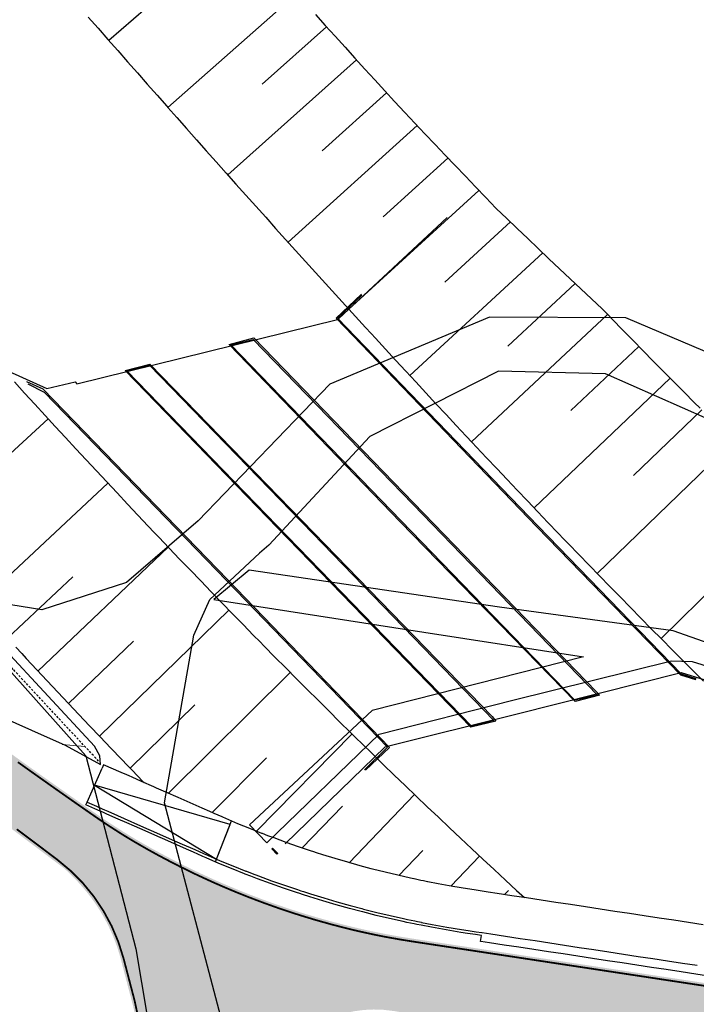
# Model space of a CAD drawing. Header units: metres. Extents: x 4434103 to 4434519, y 5475292 to 5475603.
# Tile 5 of 9: x 4434321 to 4434366, y 5475369 to 5475435. Entities that reach past the tile are written whole.
import ezdxf

# ---------------------------------------------------------------- set-up
doc = ezdxf.new("R2010")
doc.units = ezdxf.units.M
doc.linetypes.add('STRICHLINIE', pattern=[0.75, 0.5, -0.25])
doc.layers.add('GTU_Planung_Dritter', color=191, linetype='Continuous')
doc.layers.add('GTU_Rückbau', color=40, linetype='Continuous')
doc.layers.add('SB-1200A-1-F-FAHRB', color=7, linetype='Continuous', lineweight=25, true_color=0xcccccc)

msp = doc.modelspace()

# ---------------------------------------------------------------- hatches: boundary and pattern name
at = {"layer": 'GTU_Planung_Dritter', "lineweight": 5, "ltscale": 0.5, "transparency": 33554687}
h = msp.add_hatch(dxfattribs=at)
h.set_pattern_fill('ANSI31', color=256, scale=1.5)
h.set_pattern_definition([(355.5284, (4434248.726, 5475478.224), (0.3713, 4.748), [])])
h.paths.add_polyline_path([(4434326.339, 5475385.258), (4434323.637, 5475388.152), (4434319.487, 5475392.632), (4434314.348, 5475398.307), (4434308.471, 5475404.775), (4434304.627, 5475408.834), (4434301.944, 5475411.885), (4434300.298, 5475413.697), (4434296.34, 5475418.025), (4434290.965, 5475423.79), (4434283.962, 5475432.549), (4434279.868, 5475437.289), (4434272.229, 5475446.132), (4434261.218, 5475458.879), (4434256.655, 5475464.161), (4434253.138, 5475468.232), (4434248.869, 5475473.175), (4434245.813, 5475476.712), (4434243.678, 5475479.184), (4434241.809, 5475481.347), (4434238.342, 5475485.36), (4434234.583, 5475489.712), (4434230.412, 5475494.541), (4434226.527, 5475499.038), (4434224.057, 5475501.898), (4434222.17, 5475504.147), (4434218.946, 5475507.847), (4434214.97, 5475504.671), (4434216.221, 5475502.454), (4434217.784, 5475499.576), (4434218.881, 5475497.484), (4434221.73, 5475491.735), (4434224.036, 5475486.697), (4434226.109, 5475481.931), (4434228.663, 5475476.093), (4434229.912, 5475473.246), (4434233.402, 5475466.119), (4434237.704, 5475459.038), (4434240.103, 5475455.09), (4434241.218, 5475454.971), (4434242.213, 5475454.864), (4434243.994, 5475454.67), (4434244.939, 5475454.539), (4434246.044, 5475454.35), (4434247.201, 5475454.107), (4434248.473, 5475453.783), (4434249.828, 5475453.371), (4434251.153, 5475452.901), (4434252.254, 5475452.451), (4434253.851, 5475451.698), (4434254.9, 5475451.142), (4434256.422, 5475450.241), (4434257.648, 5475449.411), (4434258.955, 5475448.426), (4434260.369, 5475447.227), (4434261.688, 5475445.956), (4434262.69, 5475444.881), (4434263.287, 5475444.189), (4434264.358, 5475442.922), (4434265.32, 5475441.764), (4434266.499, 5475440.316), (4434267.38, 5475439.213), (4434268.866, 5475437.311), (4434269.791, 5475436.098), (4434270.882, 5475434.641), (4434271.801, 5475433.388), (4434273.153, 5475431.501), (4434274.179, 5475430.032), (4434275.252, 5475428.488), (4434276.281, 5475427.036), (4434277.291, 5475425.639), (4434278.066, 5475424.589), (4434279.081, 5475423.236), (4434280.297, 5475421.651), (4434281.219, 5475420.474), (4434282.783, 5475418.522), (4434283.835, 5475417.242), (4434285.008, 5475415.844), (4434286.318, 5475414.318), (4434287.688, 5475412.784), (4434289.125, 5475411.242), (4434290.27, 5475410.061), (4434292.148, 5475408.206), (4434293.267, 5475407.146), (4434294.859, 5475405.695), (4434296.42, 5475404.334), (4434298.31, 5475402.763), (4434299.456, 5475401.847), (4434301.032, 5475400.634), (4434302.095, 5475399.844), (4434303.045, 5475399.149), (4434304.317, 5475398.22), (4434305.839, 5475397.108), (4434308.105, 5475395.453), (4434309.72, 5475394.274), (4434311.335, 5475393.094), (4434313.257, 5475391.69), (4434314.508, 5475390.585), (4434317.272, 5475389.361), (4434319.728, 5475388.272), (4434321.848, 5475387.333), (4434324.987, 5475385.849)])
at = {"layer": 'SB-1200A-1-F-FAHRB'}
h = msp.add_hatch(color=256, dxfattribs=at)
h.dxf.hatch_style = 1
h.paths.add_polyline_path([(4434518.879, 5475310.075), (4434518.879, 5475310.075), (4434517.971, 5475310.48), (4434517.063, 5475310.888), (4434516.156, 5475311.298), (4434515.251, 5475311.71), (4434514.346, 5475312.124), (4434513.443, 5475312.541), (4434512.54, 5475312.96), (4434511.639, 5475313.381), (4434510.738, 5475313.805), (4434509.839, 5475314.231), (4434508.941, 5475314.658), (4434508.044, 5475315.089), (4434507.148, 5475315.521), (4434506.253, 5475315.956), (4434505.359, 5475316.393), (4434504.466, 5475316.832), (4434503.574, 5475317.273), (4434502.683, 5475317.717), (4434501.794, 5475318.163), (4434500.905, 5475318.611), (4434500.018, 5475319.061), (4434499.132, 5475319.514), (4434498.247, 5475319.968), (4434497.363, 5475320.425), (4434496.48, 5475320.884), (4434495.599, 5475321.346), (4434494.718, 5475321.809), (4434493.839, 5475322.275), (4434492.961, 5475322.743), (4434492.474, 5475323.004), (4434492.084, 5475323.213), (4434491.208, 5475323.686), (4434490.334, 5475324.16), (4434489.46, 5475324.637), (4434488.588, 5475325.116), (4434487.717, 5475325.597), (4434486.847, 5475326.08), (4434485.979, 5475326.565), (4434485.112, 5475327.053), (4434484.245, 5475327.543), (4434483.381, 5475328.035), (4434482.517, 5475328.529), (4434481.654, 5475329.025), (4434480.793, 5475329.523), (4434479.933, 5475330.024), (4434479.075, 5475330.526), (4434478.217, 5475331.031), (4434477.361, 5475331.538), (4434476.506, 5475332.047), (4434475.653, 5475332.559), (4434474.907, 5475333.008), (4434474.8, 5475333.072), (4434473.949, 5475333.587), (4434473.099, 5475334.105), (4434472.251, 5475334.625), (4434471.404, 5475335.147), (4434470.558, 5475335.671), (4434469.713, 5475336.197), (4434468.87, 5475336.725), (4434468.306, 5475337.08), (4434468.028, 5475337.255), (4434467.188, 5475337.788), (4434466.349, 5475338.322), (4434465.511, 5475338.859), (4434464.674, 5475339.398), (4434463.839, 5475339.938), (4434463.005, 5475340.481), (4434462.173, 5475341.026), (4434461.341, 5475341.573), (4434460.512, 5475342.122), (4434459.683, 5475342.674), (4434458.856, 5475343.227), (4434458.031, 5475343.782), (4434457.207, 5475344.34), (4434456.384, 5475344.899), (4434455.562, 5475345.461), (4434454.742, 5475346.024), (4434453.924, 5475346.59), (4434453.106, 5475347.157), (4434452.291, 5475347.727), (4434451.476, 5475348.299), (4434450.663, 5475348.873), (4434449.853, 5475349.448), (4434449.852, 5475349.448), (4434449.852, 5475349.448), (4434449.851, 5475349.449), (4434449.01, 5475350.039), (4434448.161, 5475350.619), (4434447.304, 5475351.189), (4434446.44, 5475351.747), (4434445.981, 5475352.037), (4434445.569, 5475352.294), (4434444.69, 5475352.83), (4434443.805, 5475353.355), (4434442.913, 5475353.868), (4434442.014, 5475354.37), (4434441.966, 5475354.397), (4434441.109, 5475354.861), (4434440.198, 5475355.34), (4434439.28, 5475355.808), (4434438.356, 5475356.264), (4434437.816, 5475356.523), (4434437.425, 5475356.708), (4434436.489, 5475357.14), (4434435.547, 5475357.561), (4434435.343, 5475357.65), (4434435.343, 5475357.65), (4434435.343, 5475357.65), (4434435.342, 5475357.651), (4434435.342, 5475357.651), (4434434.6, 5475357.969), (4434433.647, 5475358.366), (4434433.543, 5475358.408), (4434432.96, 5475358.642), (4434432.96, 5475358.642), (4434432.688, 5475358.749), (4434431.725, 5475359.116), (4434431.725, 5475359.116), (4434431.724, 5475359.117), (4434431.723, 5475359.117), (4434431.723, 5475359.117), (4434431.722, 5475359.117), (4434430.752, 5475359.47), (4434430.541, 5475359.545), (4434430.54, 5475359.545), (4434429.775, 5475359.808), (4434429.151, 5475360.015), (4434428.793, 5475360.13), (4434428.086, 5475360.352), (4434428.085, 5475360.352), (4434427.805, 5475360.437), (4434426.813, 5475360.729), (4434425.816, 5475361.005), (4434425.599, 5475361.062), (4434425.599, 5475361.062), (4434424.814, 5475361.265), (4434424.651, 5475361.306), (4434423.808, 5475361.509), (4434423.086, 5475361.675), (4434423.085, 5475361.675), (4434422.799, 5475361.738), (4434421.785, 5475361.95), (4434420.769, 5475362.147), (4434420.549, 5475362.187), (4434420.548, 5475362.188), (4434420.066, 5475362.273), (4434419.749, 5475362.328), (4434419.005, 5475362.449), (4434418.737, 5475362.491), (4434418.029, 5475362.602), (4434418.028, 5475362.602), (4434417.749, 5475362.646), (4434416.76, 5475362.798), (4434415.772, 5475362.95), (4434415.56, 5475362.982), (4434415.559, 5475362.982), (4434415.559, 5475362.982), (4434415.559, 5475362.982), (4434415.558, 5475362.982), (4434415.558, 5475362.982), (4434415.557, 5475362.983), (4434415.557, 5475362.983), (4434414.783, 5475363.1), (4434413.795, 5475363.25), (4434412.806, 5475363.401), (4434411.817, 5475363.551), (4434410.829, 5475363.701), (4434409.84, 5475363.851), (4434408.851, 5475364.002), (4434407.863, 5475364.152), (4434406.874, 5475364.302), (4434405.885, 5475364.452), (4434404.897, 5475364.603), (4434403.908, 5475364.753), (4434402.919, 5475364.903), (4434401.931, 5475365.053), (4434400.942, 5475365.204), (4434399.953, 5475365.354), (4434398.965, 5475365.504), (4434397.976, 5475365.654), (4434396.988, 5475365.805), (4434395.999, 5475365.955), (4434395.01, 5475366.105), (4434394.022, 5475366.255), (4434393.033, 5475366.406), (4434392.044, 5475366.556), (4434391.056, 5475366.706), (4434390.067, 5475366.857), (4434389.078, 5475367.007), (4434388.09, 5475367.157), (4434387.101, 5475367.307), (4434386.112, 5475367.458), (4434385.124, 5475367.608), (4434384.135, 5475367.758), (4434383.146, 5475367.908), (4434382.158, 5475368.059), (4434381.169, 5475368.209), (4434380.181, 5475368.359), (4434379.192, 5475368.509), (4434378.203, 5475368.66), (4434377.215, 5475368.81), (4434376.226, 5475368.96), (4434375.237, 5475369.11), (4434374.249, 5475369.261), (4434373.26, 5475369.411), (4434372.271, 5475369.561), (4434371.283, 5475369.711), (4434370.294, 5475369.862), (4434369.305, 5475370.012), (4434368.317, 5475370.162), (4434367.328, 5475370.312), (4434366.339, 5475370.463), (4434365.351, 5475370.613), (4434364.362, 5475370.763), (4434363.374, 5475370.913), (4434362.385, 5475371.064), (4434361.396, 5475371.214), (4434360.408, 5475371.364), (4434359.419, 5475371.514), (4434358.43, 5475371.665), (4434357.442, 5475371.815), (4434356.453, 5475371.965), (4434355.464, 5475372.115), (4434354.476, 5475372.266), (4434353.487, 5475372.416), (4434352.498, 5475372.566), (4434351.51, 5475372.717), (4434350.521, 5475372.867), (4434349.532, 5475373.017), (4434348.544, 5475373.167), (4434347.836, 5475373.275), (4434347.835, 5475373.275), (4434347.835, 5475373.275), (4434347.834, 5475373.275), (4434347.833, 5475373.275), (4434347.833, 5475373.275), (4434347.555, 5475373.318), (4434347.374, 5475373.345), (4434346.608, 5475373.468), (4434345.673, 5475373.635), (4434345.471, 5475373.674), (4434344.741, 5475373.821), (4434343.814, 5475374.026), (4434343.696, 5475374.053), (4434343.151, 5475374.184), (4434342.891, 5475374.249), (4434342.89, 5475374.249), (4434342.889, 5475374.25), (4434341.971, 5475374.49), (4434341.056, 5475374.747), (4434340.859, 5475374.804), (4434340.146, 5475375.019), (4434339.659, 5475375.173), (4434339.467, 5475375.235), (4434339.241, 5475375.308), (4434338.595, 5475375.526), (4434338.341, 5475375.613), (4434337.446, 5475375.934), (4434336.556, 5475376.271), (4434336.364, 5475376.346), (4434336.114, 5475376.445), (4434335.719, 5475376.605), (4434335.673, 5475376.624), (4434334.795, 5475376.992), (4434334.169, 5475377.266), (4434333.924, 5475377.376), (4434333.059, 5475377.775), (4434332.844, 5475377.878), (4434332.201, 5475378.19), (4434332.015, 5475378.283), (4434331.895, 5475378.343), (4434331.349, 5475378.621), (4434330.505, 5475379.066), (4434329.906, 5475379.394), (4434329.906, 5475379.394), (4434329.905, 5475379.395), (4434329.904, 5475379.395), (4434329.904, 5475379.395), (4434329.903, 5475379.396), (4434329.668, 5475379.527), (4434328.841, 5475380.005), (4434328.211, 5475380.385), (4434328.023, 5475380.501), (4434327.217, 5475381.016), (4434326.619, 5475381.414), (4434326.421, 5475381.549), (4434326.276, 5475381.649), (4434325.606, 5475382.115), (4434324.786, 5475382.688), (4434324.639, 5475382.791), (4434323.968, 5475383.263), (4434323.559, 5475383.551), (4434323.15, 5475383.839), (4434322.334, 5475384.417), (4434321.519, 5475384.997), (4434321.04, 5475385.34), (4434320.706, 5475385.579), (4434320.503, 5475385.725), (4434319.894, 5475386.162), (4434319.083, 5475386.748), (4434318.274, 5475387.335), (4434317.466, 5475387.923), (4434317.465, 5475387.924), (4434317.465, 5475387.924), (4434316.658, 5475388.514), (4434315.85, 5475389.104), (4434315.043, 5475389.693), (4434314.235, 5475390.283), (4434313.428, 5475390.873), (4434312.62, 5475391.463), (4434311.813, 5475392.053), (4434311.005, 5475392.643), (4434310.198, 5475393.232), (4434309.39, 5475393.822), (4434307.031, 5475390.592), (4434307.838, 5475390.002), (4434308.646, 5475389.412), (4434309.453, 5475388.823), (4434310.261, 5475388.233), (4434311.068, 5475387.643), (4434311.876, 5475387.053), (4434312.683, 5475386.463), (4434313.491, 5475385.873), (4434314.298, 5475385.284), (4434315.105, 5475384.694), (4434315.106, 5475384.694), (4434315.107, 5475384.693), (4434315.913, 5475384.103), (4434316.719, 5475383.512), (4434317.524, 5475382.918), (4434318.128, 5475382.473), (4434318.329, 5475382.324), (4434318.658, 5475382.08), (4434319.132, 5475381.728), (4434319.934, 5475381.131), (4434320.735, 5475380.533), (4434321.136, 5475380.234), (4434321.536, 5475379.934), (4434322.192, 5475379.441), (4434322.335, 5475379.333), (4434323.134, 5475378.731), (4434323.785, 5475378.239), (4434323.938, 5475378.123), (4434324.147, 5475377.967), (4434324.777, 5475377.505), (4434325.628, 5475376.902), (4434325.826, 5475376.765), (4434326.49, 5475376.315), (4434327.363, 5475375.743), (4434327.611, 5475375.585), (4434327.612, 5475375.585), (4434327.612, 5475375.585), (4434327.613, 5475375.584), (4434327.614, 5475375.584), (4434327.614, 5475375.584), (4434328.247, 5475375.188), (4434329.142, 5475374.648), (4434329.722, 5475374.311), (4434329.849, 5475374.238), (4434330.047, 5475374.125), (4434330.733, 5475373.746), (4434330.963, 5475373.621), (4434331.891, 5475373.137), (4434332.155, 5475373.004), (4434332.829, 5475372.672), (4434333.777, 5475372.228), (4434333.827, 5475372.205), (4434334.255, 5475372.013), (4434334.526, 5475371.894), (4434334.735, 5475371.804), (4434335.702, 5475371.4), (4434336.678, 5475371.018), (4434336.956, 5475370.913), (4434337.662, 5475370.656), (4434337.909, 5475370.569), (4434338.12, 5475370.496), (4434338.654, 5475370.316), (4434339.436, 5475370.064), (4434339.654, 5475369.996), (4434340.66, 5475369.699), (4434341.671, 5475369.423), (4434341.672, 5475369.423), (4434341.673, 5475369.423), (4434341.96, 5475369.349), (4434342.561, 5475369.2), (4434342.691, 5475369.169), (4434343.715, 5475368.937), (4434344.52, 5475368.77), (4434344.743, 5475368.727), (4434345.776, 5475368.539), (4434346.623, 5475368.402), (4434346.804, 5475368.374), (4434347.082, 5475368.332), (4434347.082, 5475368.332), (4434347.083, 5475368.332), (4434347.084, 5475368.332), (4434347.084, 5475368.332), (4434347.085, 5475368.332), (4434347.793, 5475368.224), (4434348.781, 5475368.074), (4434349.77, 5475367.924), (4434350.758, 5475367.773), (4434351.747, 5475367.623), (4434352.736, 5475367.473), (4434353.724, 5475367.323), (4434354.713, 5475367.172), (4434355.702, 5475367.022), (4434356.69, 5475366.872), (4434357.679, 5475366.721), (4434358.668, 5475366.571), (4434359.656, 5475366.421), (4434360.645, 5475366.271), (4434361.634, 5475366.12), (4434362.622, 5475365.97), (4434363.611, 5475365.82), (4434364.6, 5475365.67), (4434365.588, 5475365.519), (4434366.577, 5475365.369), (4434367.565, 5475365.219), (4434368.554, 5475365.069), (4434369.543, 5475364.918), (4434370.531, 5475364.768), (4434371.52, 5475364.618), (4434372.509, 5475364.468), (4434373.497, 5475364.317), (4434374.486, 5475364.167), (4434375.475, 5475364.017), (4434376.463, 5475363.867), (4434377.452, 5475363.716), (4434378.441, 5475363.566), (4434379.429, 5475363.416), (4434380.418, 5475363.266), (4434381.407, 5475363.115), (4434382.395, 5475362.965), (4434383.384, 5475362.815), (4434384.372, 5475362.665), (4434385.361, 5475362.514), (4434386.35, 5475362.364), (4434387.338, 5475362.214), (4434388.327, 5475362.064), (4434389.316, 5475361.913), (4434390.304, 5475361.763), (4434391.293, 5475361.613), (4434392.282, 5475361.463), (4434393.27, 5475361.312), (4434394.259, 5475361.162), (4434395.248, 5475361.012), (4434396.236, 5475360.861), (4434397.225, 5475360.711), (4434398.214, 5475360.561), (4434399.202, 5475360.411), (4434400.191, 5475360.26), (4434401.179, 5475360.11), (4434402.168, 5475359.96), (4434403.157, 5475359.81), (4434404.145, 5475359.659), (4434405.134, 5475359.509), (4434406.123, 5475359.359), (4434407.111, 5475359.209), (4434408.1, 5475359.058), (4434409.089, 5475358.908), (4434410.077, 5475358.758), (4434411.066, 5475358.608), (4434412.055, 5475358.457), (4434413.043, 5475358.307), (4434414.032, 5475358.157), (4434414.805, 5475358.039), (4434414.805, 5475358.039), (4434414.806, 5475358.039), (4434414.806, 5475358.039), (4434414.807, 5475358.039), (4434414.807, 5475358.039), (4434414.808, 5475358.039), (4434414.808, 5475358.039), (4434415.021, 5475358.007), (4434416.009, 5475357.857), (4434416.998, 5475357.71), (4434417.279, 5475357.668), (4434417.279, 5475357.668), (4434417.988, 5475357.564), (4434418.256, 5475357.524), (4434418.951, 5475357.419), (4434419.247, 5475357.373), (4434419.697, 5475357.299), (4434419.698, 5475357.299), (4434419.903, 5475357.265), (4434420.853, 5475357.098), (4434421.801, 5475356.919), (4434422.07, 5475356.867), (4434422.07, 5475356.866), (4434422.747, 5475356.729), (4434423.538, 5475356.559), (4434423.691, 5475356.526), (4434424.428, 5475356.358), (4434424.429, 5475356.358), (4434424.632, 5475356.311), (4434425.571, 5475356.084), (4434426.507, 5475355.845), (4434426.771, 5475355.775), (4434426.772, 5475355.775), (4434427.44, 5475355.594), (4434427.779, 5475355.5), (4434428.37, 5475355.331), (4434429.096, 5475355.117), (4434429.097, 5475355.117), (4434429.297, 5475355.057), (4434430.22, 5475354.77), (4434430.221, 5475354.77), (4434430.221, 5475354.77), (4434430.222, 5475354.77), (4434430.223, 5475354.77), (4434430.223, 5475354.77), (4434431.141, 5475354.472), (4434431.402, 5475354.385), (4434431.402, 5475354.385), (4434431.959, 5475354.196), (4434432.059, 5475354.162), (4434432.971, 5475353.838), (4434433.682, 5475353.575), (4434433.682, 5475353.575), (4434433.683, 5475353.574), (4434433.684, 5475353.574), (4434433.684, 5475353.574), (4434433.879, 5475353.5), (4434434.782, 5475353.147), (4434435.679, 5475352.78), (4434436.053, 5475352.622), (4434436.57, 5475352.398), (4434437.456, 5475352.003), (4434438.335, 5475351.593), (4434439.208, 5475351.169), (4434440.028, 5475350.756), (4434440.074, 5475350.732), (4434440.934, 5475350.28), (4434441.786, 5475349.815), (4434442.631, 5475349.337), (4434443.468, 5475348.845), (4434443.862, 5475348.608), (4434444.298, 5475348.34), (4434445.119, 5475347.822), (4434445.933, 5475347.29), (4434446.737, 5475346.746), (4434447.532, 5475346.19), (4434447.533, 5475346.189), (4434447.533, 5475346.189), (4434447.534, 5475346.189), (4434448.353, 5475345.608), (4434449.174, 5475345.028), (4434449.996, 5475344.451), (4434450.82, 5475343.875), (4434451.646, 5475343.302), (4434452.473, 5475342.731), (4434453.301, 5475342.161), (4434454.131, 5475341.594), (4434454.962, 5475341.029), (4434455.794, 5475340.466), (4434456.628, 5475339.905), (4434457.463, 5475339.346), (4434458.3, 5475338.79), (4434459.138, 5475338.235), (4434459.978, 5475337.682), (4434460.818, 5475337.132), (4434461.661, 5475336.584), (4434462.504, 5475336.037), (4434463.349, 5475335.493), (4434464.196, 5475334.951), (4434465.043, 5475334.411), (4434465.892, 5475333.874), (4434466.173, 5475333.696), (4434466.743, 5475333.338), (4434467.594, 5475332.804), (4434468.447, 5475332.273), (4434469.302, 5475331.744), (4434470.157, 5475331.217), (4434471.014, 5475330.692), (4434471.873, 5475330.169), (4434472.732, 5475329.648), (4434472.84, 5475329.583), (4434473.593, 5475329.13), (4434474.455, 5475328.613), (4434475.319, 5475328.099), (4434476.183, 5475327.587), (4434477.05, 5475327.077), (4434477.917, 5475326.569), (4434478.785, 5475326.064), (4434479.655, 5475325.56), (4434480.526, 5475325.059), (4434481.399, 5475324.56), (4434482.272, 5475324.063), (4434483.147, 5475323.569), (4434484.023, 5475323.076), (4434484.9, 5475322.586), (4434485.779, 5475322.098), (4434486.659, 5475321.612), (4434487.54, 5475321.128), (4434488.422, 5475320.647), (4434489.305, 5475320.167), (4434490.19, 5475319.69), (4434490.583, 5475319.479), (4434491.075, 5475319.215), (4434491.962, 5475318.743), (4434492.85, 5475318.272), (4434493.74, 5475317.804), (4434494.63, 5475317.338), (4434495.522, 5475316.874), (4434496.415, 5475316.413), (4434497.308, 5475315.954), (4434498.204, 5475315.496), (4434499.1, 5475315.042), (4434499.997, 5475314.589), (4434500.895, 5475314.139), (4434501.795, 5475313.691), (4434502.696, 5475313.245), (4434503.598, 5475312.801), (4434504.501, 5475312.36), (4434505.405, 5475311.921), (4434506.31, 5475311.484), (4434507.216, 5475311.05), (4434508.123, 5475310.617), (4434509.031, 5475310.187), (4434509.941, 5475309.76), (4434510.851, 5475309.334), (4434511.763, 5475308.911), (4434512.676, 5475308.49), (4434513.589, 5475308.071), (4434514.504, 5475307.655), (4434515.42, 5475307.241), (4434516.337, 5475306.829), (4434517.253, 5475306.42), (4434517.254, 5475306.42)])
h = msp.add_hatch(color=256, dxfattribs=at)
h.dxf.hatch_style = 1
edge = h.paths.add_edge_path()
edge.add_line((4434333.442, 5475354.793), (4434337.565, 5475363.861))
edge.add_arc((4434344.862, 5475360.583), 8, 80.81358, 155.80758, ccw=False)
edge.add_line((4434346.139, 5475368.48), (4434345.776, 5475368.539))
edge.add_line((4434345.776, 5475368.539), (4434344.743, 5475368.727))
edge.add_line((4434344.743, 5475368.727), (4434344.52, 5475368.77))
edge.add_line((4434344.52, 5475368.77), (4434343.715, 5475368.937))
edge.add_line((4434343.715, 5475368.937), (4434342.691, 5475369.169))
edge.add_line((4434342.691, 5475369.169), (4434342.561, 5475369.2))
edge.add_line((4434342.561, 5475369.2), (4434341.96, 5475369.349))
edge.add_line((4434341.96, 5475369.349), (4434341.672, 5475369.423))
edge.add_line((4434341.672, 5475369.423), (4434340.66, 5475369.699))
edge.add_line((4434340.66, 5475369.699), (4434339.654, 5475369.996))
edge.add_line((4434339.654, 5475369.996), (4434339.436, 5475370.064))
edge.add_line((4434339.436, 5475370.064), (4434338.654, 5475370.316))
edge.add_line((4434338.654, 5475370.316), (4434338.12, 5475370.496))
edge.add_line((4434338.12, 5475370.496), (4434337.909, 5475370.569))
edge.add_line((4434337.909, 5475370.569), (4434337.662, 5475370.656))
edge.add_line((4434337.662, 5475370.656), (4434336.956, 5475370.913))
edge.add_line((4434336.956, 5475370.913), (4434336.678, 5475371.018))
edge.add_line((4434336.678, 5475371.018), (4434335.702, 5475371.4))
edge.add_line((4434335.702, 5475371.4), (4434334.735, 5475371.804))
edge.add_line((4434334.735, 5475371.804), (4434334.526, 5475371.894))
edge.add_line((4434334.526, 5475371.894), (4434334.255, 5475372.013))
edge.add_line((4434334.255, 5475372.013), (4434333.793, 5475372.22))
edge.add_line((4434333.793, 5475372.22), (4434332.829, 5475372.672))
edge.add_line((4434332.829, 5475372.672), (4434332.155, 5475373.004))
edge.add_line((4434332.155, 5475373.004), (4434331.891, 5475373.137))
edge.add_line((4434331.891, 5475373.137), (4434330.963, 5475373.621))
edge.add_line((4434330.963, 5475373.621), (4434330.733, 5475373.746))
edge.add_line((4434330.733, 5475373.746), (4434330.047, 5475374.125))
edge.add_line((4434330.047, 5475374.125), (4434329.849, 5475374.238))
edge.add_line((4434329.849, 5475374.238), (4434329.722, 5475374.311))
edge.add_line((4434329.722, 5475374.311), (4434329.142, 5475374.648))
edge.add_line((4434329.142, 5475374.648), (4434328.247, 5475375.188))
edge.add_line((4434328.247, 5475375.188), (4434327.613, 5475375.584))
edge.add_line((4434327.613, 5475375.584), (4434327.363, 5475375.743))
edge.add_line((4434327.363, 5475375.743), (4434326.49, 5475376.315))
edge.add_line((4434326.49, 5475376.315), (4434325.826, 5475376.765))
edge.add_line((4434325.826, 5475376.765), (4434325.628, 5475376.902))
edge.add_line((4434325.628, 5475376.902), (4434324.777, 5475377.505))
edge.add_line((4434324.777, 5475377.505), (4434324.147, 5475377.967))
edge.add_line((4434324.147, 5475377.967), (4434324.042, 5475378.045))
edge.add_arc((4434315.184, 5475368.107), 13.313, 41.12574, 48.28878, ccw=False)
edge.add_arc((4434316.228, 5475368.908), 12, 14.66269, 41.51858, ccw=False)
edge.add_line((4434327.837, 5475371.946), (4434328.523, 5475369.323))
edge.add_arc((4434303.981, 5475362.707), 25.418, 10.69623, 15.0875, ccw=False)
edge.add_arc((4434304.406, 5475362.768), 24.99, -10.11375, 10.73907, ccw=False)
edge.add_line((4434329.007, 5475358.38), (4434333.442, 5475354.793))

# ---------------------------------------------------------------- linework, layer by layer
at = {"layer": 'GTU_Planung_Dritter'}
for p, q in [((4434335.646, 5475441.197), (4434327.031, 5475433.628)), ((4434339.626, 5475436.773), (4434330.992, 5475429.132)), ((4434341.637, 5475434.547), (4434337.317, 5475430.708)), ((4434343.652, 5475432.324), (4434335.009, 5475424.609)), ((4434345.672, 5475430.106), (4434341.35, 5475426.229)), ((4434347.723, 5475427.917), (4434339.053, 5475420.099)), ((4434349.788, 5475425.741), (4434345.437, 5475421.795)), ((4434351.859, 5475423.571), (4434343.128, 5475415.604)), ((4434353.977, 5475421.446), (4434349.576, 5475417.406)), ((4434356.148, 5475419.376), (4434347.232, 5475411.134)), ((4434358.327, 5475417.314), (4434353.812, 5475413.111)), ((4434360.497, 5475415.243), (4434351.371, 5475406.688)), ((4434362.594, 5475413.098), (4434358.029, 5475408.782)), ((4434364.699, 5475410.961), (4434355.565, 5475402.253)), ((4434366.814, 5475408.833), (4434362.247, 5475404.438)), ((4434314.163, 5475400.146), (4434322.954, 5475408.238)), ((4434368.922, 5475406.699), (4434359.802, 5475397.85)), ((4434318.199, 5475395.707), (4434326.963, 5475403.915)), ((4434373.167, 5475402.458), (4434364.087, 5475393.479)), ((4434322.275, 5475391.304), (4434331.016, 5475399.622)), ((4434320.232, 5475393.501), (4434324.605, 5475397.635)), ((4434326.394, 5475386.941), (4434335.089, 5475395.39)), ((4434324.329, 5475389.117), (4434328.689, 5475393.308)), ((4434331.035, 5475383.095), (4434339.198, 5475391.211)), ((4434328.47, 5475384.775), (4434332.806, 5475389.033)), ((4434336.931, 5475380.552), (4434343.347, 5475387.085)), ((4434333.971, 5475381.8), (4434337.618, 5475385.471)), ((4434325.573, 5475382.498), (4434326.574, 5475384.777)), ((4434335.161, 5475381.009, 0), (4434326.074, 5475383.637)), ((4434326.074, 5475383.637), (4434334.258, 5475378.676, 0)), ((4434343.163, 5475378.434), (4434347.551, 5475383.004)), ((4434339.994, 5475379.426), (4434342.72, 5475382.231)), ((4434334.258, 5475378.676, 0), (4434335.161, 5475381.009, 0)), ((4434346.494, 5475377.572), (4434348.109, 5475379.254)), ((4434349.973, 5475376.864), (4434351.908, 5475378.879)), ((4434353.586, 5475376.295), (4434353.846, 5475376.566))]:
    msp.add_line(p, q, dxfattribs=at)
for points in [[(4434326.078, 5475386.251), (4434319.856, 5475392.97), (4434314.718, 5475398.643), (4434308.837, 5475405.115), (4434304.996, 5475409.171), (4434302.317, 5475412.218), (4434300.668, 5475414.034), (4434296.707, 5475418.364), (4434291.344, 5475424.117), (4434284.347, 5475432.869), (4434280.247, 5475437.616), (4434272.608, 5475446.458), (4434261.597, 5475459.205), (4434257.034, 5475464.488), (4434253.516, 5475468.559)], [(4434294.859, 5475405.695), (4434296.42, 5475404.334), (4434298.31, 5475402.763), (4434299.456, 5475401.847), (4434301.032, 5475400.634), (4434302.095, 5475399.844), (4434303.045, 5475399.149), (4434304.317, 5475398.22), (4434305.839, 5475397.108), (4434308.105, 5475395.453), (4434309.72, 5475394.274), (4434311.335, 5475393.094), (4434313.257, 5475391.69), (4434314.508, 5475390.585), (4434317.272, 5475389.361), (4434319.728, 5475388.272), (4434321.848, 5475387.333), (4434324.105, 5475386.333), (4434326.472, 5475385.034), (4434326.432, 5475385.618), (4434326.078, 5475386.251)]]:
    msp.add_lwpolyline(points, dxfattribs=at)
at = {"layer": 'GTU_Planung_Dritter', "linetype": 'STRICHLINIE', "lineweight": 30, "ltscale": 0.3}
msp.add_lwpolyline([(4434326.339, 5475385.258), (4434323.637, 5475388.152), (4434319.487, 5475392.632), (4434314.348, 5475398.307), (4434308.471, 5475404.775), (4434304.627, 5475408.834), (4434301.944, 5475411.885), (4434300.298, 5475413.697), (4434296.34, 5475418.025), (4434290.965, 5475423.79), (4434283.962, 5475432.549), (4434279.868, 5475437.289), (4434272.229, 5475446.132), (4434261.218, 5475458.879), (4434256.655, 5475464.161), (4434253.138, 5475468.232)], dxfattribs=at)
at = {"layer": 'GTU_Planung_Dritter', "flags": 128}
for points in [[(4434325.648, 5475435.204), (4434326.306, 5475434.453), (4434326.306, 5475434.453), (4434326.965, 5475433.703), (4434326.965, 5475433.703), (4434327.623, 5475432.953), (4434327.623, 5475432.953), (4434328.283, 5475432.203), (4434328.283, 5475432.203), (4434328.942, 5475431.454), (4434328.942, 5475431.454), (4434329.602, 5475430.706), (4434329.602, 5475430.706), (4434330.263, 5475429.957), (4434330.263, 5475429.957), (4434330.923, 5475429.21), (4434330.923, 5475429.21), (4434330.989, 5475429.135), (4434330.989, 5475429.135), (4434331.585, 5475428.462), (4434331.585, 5475428.462), (4434332.246, 5475427.716), (4434332.246, 5475427.716), (4434332.908, 5475426.969), (4434332.908, 5475426.969), (4434333.571, 5475426.224), (4434333.571, 5475426.224), (4434334.234, 5475425.478), (4434334.234, 5475425.478), (4434334.898, 5475424.734), (4434334.898, 5475424.734), (4434335.562, 5475423.99), (4434335.562, 5475423.99), (4434336.227, 5475423.246), (4434336.227, 5475423.246), (4434336.892, 5475422.503), (4434336.892, 5475422.503), (4434337.558, 5475421.761), (4434337.558, 5475421.761), (4434338.224, 5475421.019), (4434338.224, 5475421.019), (4434338.892, 5475420.278), (4434338.892, 5475420.278), (4434339.559, 5475419.538), (4434339.559, 5475419.538), (4434340.228, 5475418.798), (4434340.228, 5475418.798), (4434340.897, 5475418.059), (4434340.897, 5475418.059), (4434341.566, 5475417.32), (4434341.566, 5475417.32), (4434342.236, 5475416.583), (4434342.236, 5475416.583), (4434342.907, 5475415.846), (4434342.907, 5475415.846), (4434343.579, 5475415.11), (4434343.579, 5475415.11), (4434344.252, 5475414.374), (4434344.252, 5475414.374), (4434344.636, 5475413.955), (4434344.636, 5475413.955), (4434344.636, 5475413.955), (4434344.636, 5475413.955), (4434344.925, 5475413.639), (4434344.925, 5475413.639), (4434345.599, 5475412.905), (4434345.599, 5475412.905), (4434346.273, 5475412.172), (4434346.273, 5475412.172), (4434346.949, 5475411.44), (4434346.949, 5475411.44), (4434347.625, 5475410.708), (4434347.625, 5475410.708), (4434348.302, 5475409.978), (4434348.302, 5475409.978), (4434348.98, 5475409.248), (4434348.98, 5475409.248), (4434349.659, 5475408.519), (4434349.659, 5475408.519), (4434350.338, 5475407.791), (4434350.338, 5475407.791), (4434351.018, 5475407.064), (4434351.018, 5475407.064), (4434351.407, 5475406.649), (4434351.407, 5475406.649), (4434351.7, 5475406.337), (4434351.7, 5475406.337), (4434352.382, 5475405.612), (4434352.382, 5475405.612), (4434353.065, 5475404.888), (4434353.065, 5475404.888), (4434353.749, 5475404.164), (4434353.749, 5475404.164), (4434354.434, 5475403.442), (4434354.434, 5475403.442), (4434355.12, 5475402.72), (4434355.12, 5475402.72), (4434355.806, 5475402), (4434355.806, 5475402), (4434356.494, 5475401.28), (4434356.494, 5475401.28), (4434357.183, 5475400.562), (4434357.183, 5475400.562), (4434357.567, 5475400.162), (4434357.567, 5475400.162), (4434357.873, 5475399.845), (4434357.873, 5475399.845), (4434358.563, 5475399.128), (4434358.563, 5475399.128), (4434359.255, 5475398.413), (4434359.255, 5475398.413), (4434359.948, 5475397.699), (4434359.948, 5475397.699), (4434360.642, 5475396.986), (4434360.642, 5475396.986), (4434361.337, 5475396.274), (4434361.337, 5475396.274), (4434362.033, 5475395.563), (4434362.033, 5475395.563), (4434362.73, 5475394.854), (4434362.73, 5475394.854), (4434363.428, 5475394.145), (4434363.428, 5475394.145), (4434364.127, 5475393.438), (4434364.127, 5475393.438), (4434364.828, 5475392.732), (4434364.828, 5475392.732), (4434365.529, 5475392.027), (4434365.529, 5475392.027), (4434366.232, 5475391.324), (4434366.232, 5475391.324), (4434366.936, 5475390.622)], [(4434340.886, 5475435.377), (4434341.55, 5475434.642), (4434342.214, 5475433.909), (4434342.878, 5475433.176), (4434343.543, 5475432.444), (4434344.208, 5475431.713), (4434344.873, 5475430.982), (4434345.539, 5475430.253), (4434346.205, 5475429.524), (4434346.882, 5475428.805), (4434347.56, 5475428.088), (4434348.239, 5475427.372), (4434348.918, 5475426.656), (4434349.597, 5475425.941), (4434350.277, 5475425.227), (4434350.957, 5475424.514), (4434351.638, 5475423.802), (4434352.319, 5475423.091), (4434353, 5475422.381), (4434353.406, 5475421.992), (4434353.406, 5475421.992), (4434353.712, 5475421.699), (4434354.424, 5475421.018), (4434355.137, 5475420.338), (4434355.85, 5475419.659), (4434356.564, 5475418.982), (4434357.278, 5475418.305), (4434357.993, 5475417.629), (4434358.708, 5475416.955), (4434359.424, 5475416.282), (4434360.141, 5475415.61), (4434360.53, 5475415.209), (4434360.824, 5475414.908), (4434361.508, 5475414.206), (4434362.193, 5475413.506), (4434362.879, 5475412.808), (4434363.565, 5475412.11), (4434364.252, 5475411.413), (4434364.939, 5475410.718), (4434365.628, 5475410.024), (4434366.317, 5475409.331), (4434366.701, 5475408.946)], [(4434320.692, 5475410.706), (4434321.376, 5475409.958), (4434321.376, 5475409.958), (4434322.06, 5475409.21), (4434322.06, 5475409.21), (4434322.746, 5475408.463), (4434322.746, 5475408.463), (4434323.433, 5475407.717), (4434323.433, 5475407.717), (4434324.121, 5475406.971), (4434324.121, 5475406.971), (4434324.811, 5475406.226), (4434324.811, 5475406.226), (4434325.502, 5475405.482), (4434325.502, 5475405.482), (4434326.194, 5475404.738), (4434326.194, 5475404.738), (4434326.888, 5475403.996), (4434326.888, 5475403.996), (4434327.582, 5475403.254), (4434327.582, 5475403.254), (4434328.279, 5475402.513), (4434328.279, 5475402.513), (4434328.976, 5475401.773), (4434328.976, 5475401.773), (4434329.675, 5475401.033), (4434329.675, 5475401.033), (4434330.075, 5475400.612), (4434330.075, 5475400.612), (4434330.075, 5475400.612), (4434330.075, 5475400.612), (4434330.376, 5475400.295), (4434330.376, 5475400.295), (4434331.077, 5475399.557), (4434331.077, 5475399.557), (4434331.781, 5475398.821), (4434331.781, 5475398.821), (4434332.486, 5475398.085), (4434332.486, 5475398.085), (4434333.192, 5475397.351), (4434333.192, 5475397.351), (4434333.9, 5475396.617), (4434333.9, 5475396.617), (4434334.609, 5475395.884), (4434334.609, 5475395.884), (4434335.32, 5475395.153), (4434335.32, 5475395.153), (4434336.032, 5475394.422), (4434336.032, 5475394.422), (4434336.747, 5475393.693), (4434336.747, 5475393.693), (4434337.155, 5475393.277), (4434337.155, 5475393.277), (4434337.462, 5475392.965), (4434337.462, 5475392.965), (4434338.179, 5475392.238), (4434338.179, 5475392.238), (4434338.898, 5475391.512), (4434338.898, 5475391.512), (4434339.619, 5475390.787), (4434339.619, 5475390.787), (4434340.341, 5475390.064), (4434340.341, 5475390.064), (4434341.065, 5475389.341), (4434341.065, 5475389.341), (4434341.791, 5475388.62), (4434341.791, 5475388.62), (4434342.518, 5475387.901), (4434342.518, 5475387.901), (4434343.247, 5475387.182), (4434343.247, 5475387.182), (4434343.654, 5475386.782), (4434343.654, 5475386.782), (4434343.978, 5475386.465), (4434343.978, 5475386.465), (4434344.711, 5475385.749), (4434344.711, 5475385.749), (4434345.445, 5475385.035), (4434345.445, 5475385.035), (4434346.181, 5475384.322), (4434346.181, 5475384.322), (4434346.919, 5475383.611), (4434346.919, 5475383.611), (4434347.658, 5475382.901), (4434347.658, 5475382.901), (4434348.4, 5475382.192), (4434348.4, 5475382.192), (4434349.143, 5475381.484), (4434349.143, 5475381.484), (4434349.888, 5475380.778), (4434349.888, 5475380.778), (4434350.634, 5475380.074), (4434350.634, 5475380.074), (4434351.383, 5475379.371), (4434351.383, 5475379.371), (4434352.133, 5475378.669), (4434352.133, 5475378.669), (4434352.884, 5475377.969), (4434352.884, 5475377.969), (4434353.638, 5475377.27), (4434353.638, 5475377.27), (4434354.393, 5475376.572), (4434354.393, 5475376.572), (4434354.914, 5475376.093)], [(4434320.789, 5475392.9), (4434321.189, 5475392.469), (4434321.189, 5475392.469), (4434321.49, 5475392.145), (4434322.193, 5475391.391), (4434322.898, 5475390.638), (4434323.605, 5475389.885), (4434324.313, 5475389.133), (4434325.023, 5475388.382), (4434325.735, 5475387.632), (4434326.448, 5475386.883), (4434327.164, 5475386.135), (4434327.881, 5475385.387), (4434328.291, 5475384.961), (4434328.6, 5475384.641), (4434329.32, 5475383.895), (4434329.397, 5475383.816)], [(4434366.918, 5475374.269), (4434365.929, 5475374.419), (4434364.941, 5475374.569), (4434363.952, 5475374.72), (4434362.963, 5475374.87), (4434361.975, 5475375.02), (4434360.986, 5475375.171), (4434359.997, 5475375.321), (4434359.997, 5475375.321), (4434359.009, 5475375.471), (4434358.02, 5475375.621), (4434357.031, 5475375.772), (4434356.043, 5475375.922), (4434355.054, 5475376.072), (4434354.066, 5475376.222), (4434353.077, 5475376.373), (4434352.485, 5475376.463), (4434352.484, 5475376.463), (4434352.483, 5475376.463), (4434352.482, 5475376.463), (4434352.088, 5475376.523), (4434351.549, 5475376.605), (4434351.1, 5475376.675), (4434350.113, 5475376.839), (4434349.129, 5475377.018), (4434348.426, 5475377.155), (4434348.425, 5475377.155), (4434348.424, 5475377.155), (4434348.423, 5475377.155), (4434348.422, 5475377.156), (4434348.147, 5475377.211), (4434347.967, 5475377.248), (4434347.507, 5475377.346), (4434347.507, 5475377.346), (4434347.506, 5475377.346), (4434347.506, 5475377.346), (4434347.505, 5475377.346), (4434347.271, 5475377.397), (4434346.421, 5475377.589), (4434345.576, 5475377.791), (4434344.733, 5475378.005), (4434344.626, 5475378.033), (4434343.895, 5475378.228), (4434343.894, 5475378.229), (4434343.893, 5475378.229), (4434343.059, 5475378.463), (4434342.226, 5475378.709), (4434341.398, 5475378.964), (4434340.954, 5475379.106), (4434340.778, 5475379.163), (4434340.572, 5475379.231), (4434339.75, 5475379.508), (4434338.931, 5475379.796), (4434338.116, 5475380.095), (4434337.709, 5475380.248), (4434337.346, 5475380.388), (4434337.303, 5475380.404), (4434336.494, 5475380.725), (4434335.688, 5475381.056), (4434334.886, 5475381.398), (4434334.686, 5475381.485), (4434334.638, 5475381.506), (4434334.086, 5475381.749), (4434333.799, 5475381.876), (4434333.284, 5475382.103), (4434332.479, 5475382.458), (4434332.479, 5475382.458), (4434331.671, 5475382.814), (4434331.671, 5475382.814), (4434330.858, 5475383.172), (4434330.23, 5475383.449), (4434330.04, 5475383.533), (4434329.217, 5475383.896), (4434328.595, 5475384.169), (4434328.387, 5475384.261), (4434328.233, 5475384.329), (4434327.861, 5475384.493), (4434327.861, 5475384.493), (4434327.859, 5475384.494), (4434327.859, 5475384.494), (4434326.677, 5475385.013), (4434326.574, 5475384.777)], [(4434367.403, 5475370.807), (4434366.415, 5475370.957), (4434365.426, 5475371.107), (4434364.437, 5475371.258), (4434363.449, 5475371.408), (4434362.46, 5475371.558), (4434361.471, 5475371.708), (4434360.483, 5475371.859), (4434359.494, 5475372.009), (4434359.494, 5475372.009), (4434358.505, 5475372.159), (4434357.517, 5475372.309), (4434356.528, 5475372.46), (4434355.539, 5475372.61), (4434354.551, 5475372.76), (4434353.562, 5475372.91), (4434352.574, 5475373.061), (4434351.981, 5475373.151), (4434351.98, 5475373.151), (4434352.039, 5475373.546), (4434352.038, 5475373.547), (4434351.645, 5475373.606), (4434351.106, 5475373.688), (4434350.657, 5475373.758), (4434349.67, 5475373.922), (4434348.685, 5475374.1), (4434347.982, 5475374.235), (4434347.981, 5475374.236), (4434347.98, 5475374.236), (4434347.979, 5475374.236), (4434347.978, 5475374.236), (4434347.703, 5475374.291), (4434347.523, 5475374.328), (4434347.032, 5475374.431), (4434347.032, 5475374.431), (4434347.031, 5475374.431), (4434347.03, 5475374.431), (4434347.03, 5475374.431), (4434346.78, 5475374.485), (4434345.872, 5475374.688), (4434344.969, 5475374.903), (4434344.069, 5475375.13), (4434343.955, 5475375.159), (4434343.173, 5475375.367), (4434343.172, 5475375.368), (4434343.172, 5475375.368), (4434342.28, 5475375.618), (4434341.391, 5475375.879), (4434340.506, 5475376.153), (4434340.031, 5475376.304), (4434339.844, 5475376.365), (4434339.624, 5475376.437), (4434338.746, 5475376.734), (4434337.872, 5475377.042), (4434337.001, 5475377.362), (4434336.567, 5475377.527), (4434336.179, 5475377.676), (4434336.134, 5475377.694), (4434335.271, 5475378.038), (4434334.411, 5475378.393), (4434333.555, 5475378.76), (4434333.342, 5475378.854), (4434333.291, 5475378.876), (4434332.702, 5475379.136), (4434332.395, 5475379.272), (4434331.846, 5475379.514), (4434330.987, 5475379.894), (4434330.987, 5475379.894), (4434330.124, 5475380.275), (4434330.124, 5475380.275), (4434329.257, 5475380.658), (4434328.586, 5475380.954), (4434328.384, 5475381.044), (4434327.505, 5475381.432), (4434326.842, 5475381.725), (4434326.62, 5475381.823), (4434326.455, 5475381.895), (4434326.083, 5475382.06), (4434326.083, 5475382.06), (4434326.081, 5475382.06), (4434326.081, 5475382.061), (4434325.494, 5475382.318), (4434325.573, 5475382.498), (4434326.199, 5475382.222), (4434326.199, 5475382.222), (4434326.201, 5475382.221), (4434326.201, 5475382.221), (4434326.573, 5475382.057), (4434326.737, 5475381.985), (4434326.958, 5475381.887), (4434327.619, 5475381.596), (4434328.495, 5475381.21), (4434328.696, 5475381.121), (4434329.364, 5475380.827), (4434330.228, 5475380.446), (4434330.228, 5475380.446), (4434331.087, 5475380.067), (4434331.087, 5475380.067), (4434331.943, 5475379.689), (4434332.49, 5475379.448), (4434332.795, 5475379.313), (4434333.382, 5475379.054), (4434333.433, 5475379.032), (4434333.645, 5475378.939), (4434334.498, 5475378.573), (4434335.354, 5475378.22), (4434336.214, 5475377.878), (4434336.258, 5475377.86), (4434336.645, 5475377.711), (4434337.077, 5475377.548), (4434337.944, 5475377.229), (4434338.814, 5475376.922), (4434339.688, 5475376.627), (4434339.908, 5475376.555), (4434340.094, 5475376.494), (4434340.566, 5475376.343), (4434341.448, 5475376.071), (4434342.333, 5475375.811), (4434343.22, 5475375.562), (4434343.221, 5475375.562), (4434343.222, 5475375.561), (4434344, 5475375.354), (4434344.114, 5475375.324), (4434345.01, 5475375.099), (4434345.909, 5475374.885), (4434346.813, 5475374.682), (4434347.062, 5475374.629), (4434347.062, 5475374.629), (4434347.063, 5475374.629), (4434347.064, 5475374.628), (4434347.064, 5475374.628), (4434347.553, 5475374.526), (4434347.733, 5475374.489), (4434348.009, 5475374.434), (4434348.009, 5475374.434), (4434348.01, 5475374.434), (4434348.011, 5475374.433), (4434348.012, 5475374.433), (4434348.716, 5475374.297), (4434349.7, 5475374.119), (4434350.687, 5475373.956), (4434351.136, 5475373.886), (4434351.675, 5475373.804), (4434352.069, 5475373.744), (4434352.07, 5475373.744), (4434352.07, 5475373.744), (4434352.071, 5475373.744), (4434352.664, 5475373.654), (4434353.652, 5475373.504), (4434354.641, 5475373.353), (4434355.63, 5475373.203), (4434356.618, 5475373.053), (4434357.607, 5475372.902), (4434358.596, 5475372.752), (4434359.584, 5475372.602), (4434359.584, 5475372.602), (4434360.573, 5475372.452), (4434361.562, 5475372.301), (4434362.55, 5475372.151), (4434363.539, 5475372.001), (4434364.527, 5475371.851), (4434365.516, 5475371.7), (4434366.505, 5475371.55)]]:
    msp.add_lwpolyline(points, dxfattribs=at)
at = {"layer": 'GTU_Planung_Dritter', "const_width": 0.12, "flags": 128}
msp.add_lwpolyline([(4434367.3, 5475370.125), (4434366.311, 5475370.275), (4434365.322, 5475370.425), (4434364.334, 5475370.575), (4434363.345, 5475370.726), (4434362.356, 5475370.876), (4434361.368, 5475371.026), (4434360.379, 5475371.176), (4434359.39, 5475371.327), (4434358.402, 5475371.477), (4434357.413, 5475371.627), (4434356.424, 5475371.777), (4434355.436, 5475371.928), (4434354.447, 5475372.078), (4434353.459, 5475372.228), (4434352.47, 5475372.378), (4434351.481, 5475372.529), (4434350.493, 5475372.679), (4434349.504, 5475372.829), (4434348.515, 5475372.979), (4434347.808, 5475373.087), (4434347.807, 5475373.087), (4434347.807, 5475373.087), (4434347.806, 5475373.087), (4434347.805, 5475373.087), (4434347.805, 5475373.087), (4434347.527, 5475373.13), (4434347.345, 5475373.157), (4434346.576, 5475373.281), (4434345.638, 5475373.449), (4434345.434, 5475373.488), (4434344.702, 5475373.636), (4434343.772, 5475373.841), (4434343.652, 5475373.869), (4434343.106, 5475374), (4434342.845, 5475374.065), (4434342.844, 5475374.065), (4434342.842, 5475374.066), (4434341.921, 5475374.306), (4434341.004, 5475374.564), (4434340.804, 5475374.622), (4434340.09, 5475374.838), (4434339.602, 5475374.992), (4434339.408, 5475375.054), (4434339.181, 5475375.128), (4434338.534, 5475375.346), (4434338.278, 5475375.434), (4434337.38, 5475375.756), (4434336.488, 5475376.094), (4434336.294, 5475376.17), (4434336.043, 5475376.269), (4434335.647, 5475376.429), (4434335.6, 5475376.448), (4434334.72, 5475376.817), (4434334.092, 5475377.092), (4434333.845, 5475377.203), (4434332.978, 5475377.603), (4434332.761, 5475377.706), (4434332.117, 5475378.02), (4434331.93, 5475378.113), (4434331.809, 5475378.173), (4434331.262, 5475378.452), (4434330.415, 5475378.899), (4434329.814, 5475379.228), (4434329.813, 5475379.228), (4434329.813, 5475379.229), (4434329.812, 5475379.229), (4434329.812, 5475379.229), (4434329.811, 5475379.23), (4434329.575, 5475379.362), (4434328.744, 5475379.841), (4434328.112, 5475380.223), (4434327.922, 5475380.34), (4434327.113, 5475380.857), (4434326.513, 5475381.257), (4434326.314, 5475381.393), (4434326.168, 5475381.493), (4434325.498, 5475381.959), (4434324.677, 5475382.532), (4434324.53, 5475382.635), (4434323.858, 5475383.107), (4434323.449, 5475383.395), (4434323.04, 5475383.684), (4434322.224, 5475384.262), (4434321.409, 5475384.842), (4434320.929, 5475385.185)], dxfattribs=at)
at = {"layer": 'GTU_Planung_Dritter', "elevation": 0}
msp.add_lwpolyline([(4434334.186, 5475378.49), (4434335.251, 5475381.242)], dxfattribs=at)
at = {"layer": 'GTU_Planung_Dritter', "const_width": 0.12, "flags": 128}
msp.add_lwpolyline([(4434329.175, 5475358.244, 0.10963), (4434328.764, 5475369.146, 0.003049), (4434328.699, 5475369.403), (4434328.021, 5475371.994, 0.16838), (4434323.581, 5475378.631), (4434323.248, 5475378.882), (4434322.45, 5475379.484), (4434322.306, 5475379.592), (4434321.65, 5475380.086), (4434321.25, 5475380.386), (4434320.849, 5475380.685)], format="xyb", dxfattribs=at)
at = {"layer": 'GTU_Rückbau', "ltscale": 0.2, "flags": 128}
for points in [[(4434285.619, 5475433.562), (4434293.981, 5475427.908), (4434303.651, 5475420.942), (4434313.562, 5475415.336), (4434318.543, 5475412.225), (4434318.639, 5475412.17), (4434322.867, 5475410.267), (4434324.78, 5475410.727), (4434324.884, 5475410.573), (4434342.382, 5475414.9), (4434342.459, 5475414.97), (4434349.722, 5475421.742)], [(4434342.28, 5475414.98), (4434343.985, 5475416.593)], [(4434344.009, 5475416.533), (4434342.375, 5475414.993)], [(4434378.701, 5475404.791), (4434370.736, 5475411.18), (4434361.729, 5475415.007), (4434352.573, 5475415.052), (4434341.856, 5475410.557), (4434333.016, 5475401.384), (4434328.204, 5475397.242), (4434322.526, 5475395.421), (4434317.661, 5475396.193), (4434301.72, 5475401.41), (4434288.842, 5475406.412), (4434276.213, 5475412.112)], [(4434342.28, 5475414.98), (4434355.749, 5475400.976), (4434365.399, 5475391.038), (4434366.408, 5475390.727), (4434366.413, 5475390.791)], [(4434342.375, 5475414.993), (4434355.829, 5475401.03), (4434365.445, 5475391.114), (4434366.413, 5475390.791)], [(4434335.105, 5475413.223), (4434336.759, 5475413.662), (4434347.484, 5475402.587), (4434359.727, 5475389.921)], [(4434347.437, 5475402.505), (4434359.813, 5475389.689), (4434358.307, 5475389.344), (4434346.638, 5475401.384), (4434335.223, 5475413.19), (4434336.718, 5475413.568)], [(4434336.718, 5475413.568), (4434347.437, 5475402.505)], [(4434359.727, 5475389.921), (4434359.953, 5475389.673), (4434358.332, 5475389.265), (4434346.575, 5475401.319), (4434335.105, 5475413.223)], [(4434352.754, 5475388.243), (4434353.004, 5475387.942), (4434351.326, 5475387.528), (4434338.351, 5475400.913), (4434328.126, 5475411.472), (4434329.787, 5475411.893)], [(4434352.855, 5475387.972), (4434351.364, 5475387.603), (4434339.014, 5475400.332), (4434328.242, 5475411.448), (4434329.758, 5475411.846)], [(4434329.758, 5475411.846), (4434340.725, 5475400.546), (4434352.855, 5475387.972)], [(4434329.787, 5475411.893), (4434340.795, 5475400.57), (4434352.754, 5475388.243)], [(4434375.559, 5475402.119), (4434368.978, 5475407.438), (4434360.353, 5475411.254), (4434353.183, 5475411.423), (4434344.537, 5475407.055), (4434337.76, 5475399.755), (4434337.136, 5475399.22), (4434333.811, 5475396.107)], [(4434344.251, 5475384.644), (4434345.86, 5475386.166), (4434334.983, 5475397.446), (4434322.625, 5475410.214), (4434321.529, 5475410.716)], [(4434344.193, 5475384.673), (4434345.729, 5475386.193), (4434334.935, 5475397.373), (4434322.711, 5475410.003), (4434321.62, 5475410.554)], [(4434272.551, 5475409.473), (4434285.632, 5475403.216), (4434299.597, 5475397.832), (4434313.276, 5475393.307), (4434320.109, 5475391.631), (4434325.484, 5475385.605), (4434328.846, 5475372.65), (4434330.715, 5475361.48), (4434329.721, 5475356.48), (4434329.145, 5475355.466)], [(4434333.594, 5475353.528), (4434335.108, 5475361.088), (4434334.758, 5475367.235), (4434330.766, 5475382.457), (4434332.737, 5475393.704), (4434333.811, 5475396.107)], [(4434338.866, 5475379.712), (4434345.569, 5475386.22), (4434345.644, 5475386.243), (4434354.336, 5475388.416), (4434365.445, 5475391.21), (4434370.2, 5475389.731)]]:
    msp.add_lwpolyline(points, dxfattribs=at)
for points in [[(4434392.055, 5475382.265), (4434392.786, 5475384.241), (4434377.728, 5475389.491), (4434364.89, 5475393.992), (4434353.239, 5475395.587), (4434336.445, 5475398.078), (4434334.078, 5475396.094), (4434348.167, 5475393.901), (4434358.882, 5475392.258), (4434344.696, 5475388.657), (4434336.477, 5475380.98), (4434337.627, 5475379.773), (4434345.164, 5475387.063), (4434354.148, 5475389.345), (4434364.786, 5475391.984), (4434366.178, 5475391.933), (4434370.783, 5475390.519), (4434372.117, 5475389.257), (4434385.3, 5475384.61)], [(4434338.366, 5475379.054), (4434338.31, 5475379), (4434337.962, 5475379.364), (4434338.015, 5475379.421)]]:
    msp.add_lwpolyline(points, close=True, dxfattribs=at)

doc.saveas('drawing.dxf')
